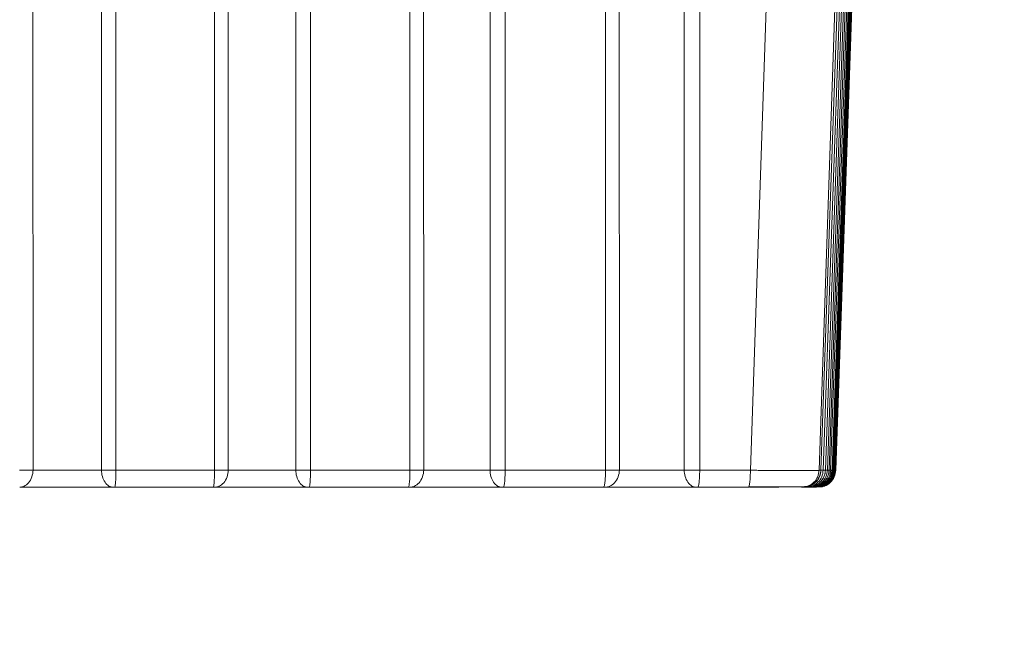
# Model space of a CAD drawing. Header units: millimetres. Extents: x 0 to 594, y 0 to 420.
# Tile 11 of 75: x 138 to 168, y 29 to 47. Entities that reach past the tile are written whole.
import ezdxf

# ---------------------------------------------------------------- set-up
doc = ezdxf.new("R2010")
doc.units = ezdxf.units.MM
doc.styles.add('SLDTEXTSTYLE1', font='TXT', dxfattribs={"width": 0.605})
doc.dimstyles.new('SLDDIMSTYLE0', dxfattribs={"dimtxt": 2.568319, "dimasz": 3.3, "dimexe": 0, "dimexo": 0.0625, "dimgap": 0.64208, "dimtad": 1, "dimdec": 1, "dimlfac": 5, "dimrnd": 1e-09, "dimzin": 12, "dimdsep": 46, "dimtxsty": 'SLDTEXTSTYLE1', "dimsah": 1, "dimcen": 0.09, "dimadec": 0, "dimazin": 3, "dimtfac": 1, "dimtdec": 1, "dimtofl": 0, "dimtmove": 0, "dimatfit": 3, "dimfxl": 0, "dimfrac": 2, "dimtolj": 1, "dimtzin": 12, "dimarcsym": 0})
doc.dimstyles.new('SLDDIMSTYLE1', dxfattribs={"dimtxt": 2.568319, "dimasz": 3.3, "dimexe": 0, "dimexo": 0.0625, "dimgap": 0.64208, "dimtad": 1, "dimdec": 0, "dimlfac": 5, "dimrnd": 1e-09, "dimzin": 12, "dimdsep": 46, "dimtxsty": 'SLDTEXTSTYLE1', "dimsah": 1, "dimcen": 0.09, "dimadec": 0, "dimazin": 3, "dimtfac": 1, "dimtdec": 1, "dimtofl": 0, "dimtmove": 0, "dimatfit": 3, "dimfxl": 0, "dimfrac": 2, "dimtolj": 1, "dimtzin": 12, "dimarcsym": 0})

# ---------------------------------------------------------------- blocks, each defined once
blk = doc.blocks.new('_D_17')
at = {"color": 7, "linetype": 'Continuous', "lineweight": 0}
for p, q in [((166.907, 194.602), (47.47, 194.602)), ((48.47, 194.602), (48.47, 29.21)), ((43.938, 116.071), (43.938, 116.658)), ((43.938, 116.658), (47.882, 116.658)), ((47.882, 116.658), (47.882, 116.071)), ((43.938, 107.741), (43.938, 107.153)), ((47.882, 107.153), (47.882, 107.741)), ((43.938, 107.153), (47.882, 107.153)), ((104.307, 29.21), (47.47, 29.21))]:
    blk.add_line(p, q, dxfattribs=at)
for points in [[(48.47, 194.602), (47.97, 191.302), (48.97, 191.302)], [(48.47, 29.21), (48.97, 32.51), (47.97, 32.51)]]:
    blk.add_solid(points, dxfattribs=at)
at = {"color": 7, "linetype": 'Continuous', "lineweight": 0, "char_height": 2.6458, "attachment_point": 1, "rotation": 90, "style": 'SLDTEXTSTYLE1'}
for s, insert in [('33,5', (44.471, 108.476)), ('850', (39.939, 108.966))]:
    blk.add_mtext(s, dxfattribs=dict(at, insert=insert))
blk = doc.blocks.new('_D_18')
at = {"color": 7, "linetype": 'Continuous', "lineweight": 0}
for p, q in [((270.952, 84.858), (270.952, 18.21)), ((58.606, 81.955), (58.606, 18.21)), ((160.614, 23.742), (160.026, 23.742)), ((160.026, 23.742), (160.026, 19.798)), ((168.944, 23.742), (169.532, 23.742)), ((169.532, 23.742), (169.532, 19.798)), ((160.026, 19.798), (160.614, 19.798)), ((169.532, 19.798), (168.944, 19.798)), ((58.606, 19.21), (270.952, 19.21))]:
    blk.add_line(p, q, dxfattribs=at)
for points in [[(58.606, 19.21), (61.906, 18.71), (61.906, 19.71)], [(270.952, 19.21), (267.652, 19.71), (267.652, 18.71)]]:
    blk.add_solid(points, dxfattribs=at)
at = {"color": 7, "linetype": 'Continuous', "lineweight": 0, "char_height": 2.6458, "attachment_point": 1, "style": 'SLDTEXTSTYLE1'}
for s, insert in [('1062', (160.859, 27.74)), ('41,8', (161.349, 23.208))]:
    blk.add_mtext(s, dxfattribs=dict(at, insert=insert))

msp = doc.modelspace()

# ---------------------------------------------------------------- linework, layer by layer
at = {"color": 7, "linetype": 'Continuous', "lineweight": 15}
for p, q in [((163.767, 63.247), (162.754, 33.531)), ((162.807, 33.531), (163.826, 62.7)), ((161.63, 62.415), (160.64, 33.531)), ((163.879, 62.199), (162.877, 33.531)), ((162.946, 33.531), (163.93, 61.7)), ((163.973, 61.262), (163.004, 33.531)), ((159.087, 61.118), (159.081, 33.531)), ((163.059, 33.531), (164.013, 60.832)), ((158.61, 60.702), (158.606, 33.536)), ((164.046, 60.456), (163.105, 33.531)), ((156.613, 33.539), (156.61, 59.973)), ((163.148, 33.531), (164.075, 60.094)), ((156.187, 33.531), (156.183, 59.749)), ((164.098, 59.781), (163.182, 33.531)), ((163.211, 33.531), (164.117, 59.485)), ((164.13, 59.235), (163.233, 33.531)), ((163.249, 33.531), (164.139, 59.005)), ((164.142, 58.816), (163.259, 33.531)), ((153.106, 58.423), (153.102, 33.531)), ((163.262, 33.531), (164.139, 58.651)), ((152.641, 58.077), (152.638, 33.536)), ((150.176, 33.531), (150.173, 57.274)), ((150.599, 33.538), (150.597, 57.451)), ((147.123, 56.193), (147.121, 33.531)), ((146.669, 55.907), (146.668, 33.536)), ((144.592, 33.538), (144.591, 55.384)), ((144.172, 33.531), (144.17, 55.251)), ((141.141, 54.391), (141.139, 33.531)), ((140.696, 54.158), (140.695, 33.536)), ((138.592, 33.537), (138.591, 53.74)), ((160.64, 33.531), (159.081, 33.531)), ((162.807, 33.531), (162.754, 33.531)), ((162.946, 33.531), (162.878, 33.531)), ((162.94, 33.531), (162.946, 33.531)), ((163.06, 33.531), (163.005, 33.531)), ((163.053, 33.531), (163.059, 33.531)), ((163.148, 33.531), (163.107, 33.531)), ((163.142, 33.531), (163.148, 33.531)), ((163.212, 33.531), (163.183, 33.531)), ((163.205, 33.531), (163.211, 33.531)), ((163.25, 33.531), (163.234, 33.531)), ((163.243, 33.531), (163.249, 33.531)), ((163.256, 33.531), (163.262, 33.531)), ((163.263, 33.531), (163.26, 33.531)), ((160.576, 33.01), (160.587, 33.02)), ((161.511, 33.01), (160.611, 33.01)), ((162.214, 33.01), (162.307, 33.028)), ((162.337, 33.021), (162.37, 33.02)), ((162.338, 33.01), (162.422, 33.026)), ((162.381, 33.027), (162.404, 33.026)), ((162.445, 33.021), (162.507, 33.019)), ((162.464, 33.01), (162.549, 33.026)), ((162.566, 33.01), (162.651, 33.026)), ((162.589, 33.02), (162.621, 33.019)), ((162.689, 33.019), (162.727, 33.026)), ((162.755, 33.017), (162.815, 33.028))]:
    msp.add_line(p, q, dxfattribs=at)
at = {"color": 8, "linetype": 'Continuous', "lineweight": 15}
msp.add_line((162.376, 33.028), (162.415, 33.039), dxfattribs=at)
at = {"color": 7, "linetype": 'Continuous', "lineweight": 15}
for points, knots in [([(138.592, 33.537), (138.584, 33.537), (138.569, 33.537), (138.545, 33.536), (138.52, 33.535), (138.494, 33.534), (138.467, 33.534), (138.439, 33.533), (138.411, 33.533), (138.382, 33.532), (138.352, 33.532), (138.323, 33.532), (138.293, 33.531), (138.263, 33.531), (138.233, 33.531), (138.202, 33.531), (138.182, 33.531), (138.172, 33.531)], [0, 0, 0, 0, 0.070641, 0.140717, 0.210236, 0.279198, 0.347596, 0.415426, 0.482679, 0.549351, 0.615439, 0.680948, 0.745886, 0.810257, 0.874066, 0.937313, 1, 1, 1, 1]), ([(138.182, 33.01), (138.225, 33.01), (138.272, 33.019), (138.367, 33.063), (138.414, 33.099), (138.497, 33.196), (138.532, 33.258), (138.578, 33.394), (138.59, 33.467), (138.592, 33.537)], [0, 0, 0, 0, 0.25, 0.25, 0.5, 0.5, 0.75, 0.75, 1, 1, 1, 1]), ([(140.695, 33.536), (140.551, 33.534), (140.38, 33.533), (140.012, 33.531), (139.814, 33.531), (139.423, 33.531), (139.229, 33.532), (138.966, 33.533), (138.882, 33.534), (138.727, 33.535), (138.656, 33.536), (138.592, 33.537)], [0, 0, 0, 0, 0.25, 0.25, 0.5, 0.5, 0.75, 0.75, 0.875, 0.875, 1, 1, 1, 1]), ([(141.139, 33.531), (141.127, 33.531), (141.104, 33.531), (141.068, 33.531), (141.032, 33.531), (140.996, 33.531), (140.96, 33.531), (140.924, 33.532), (140.889, 33.532), (140.854, 33.532), (140.82, 33.533), (140.787, 33.534), (140.755, 33.534), (140.724, 33.535), (140.704, 33.535), (140.695, 33.536)], [0, 0, 0, 0, 0.073674, 0.147879, 0.222615, 0.297887, 0.373702, 0.450072, 0.527003, 0.604491, 0.682528, 0.761103, 0.840206, 0.919836, 1, 1, 1, 1]), ([(141.059, 33.01), (141.016, 33.01), (140.971, 33.021), (140.882, 33.072), (140.84, 33.112), (140.769, 33.214), (140.741, 33.276), (140.704, 33.406), (140.696, 33.473), (140.695, 33.536)], [0, 0, 0, 0, 0.25, 0.25, 0.5, 0.5, 0.75, 0.75, 1, 1, 1, 1]), ([(141.103, 33.01), (141.107, 33.01), (141.111, 33.019), (141.119, 33.062), (141.124, 33.097), (141.131, 33.193), (141.134, 33.254), (141.138, 33.389), (141.139, 33.461), (141.139, 33.531)], [0, 0, 0, 0, 0.25, 0.25, 0.5, 0.5, 0.75, 0.75, 1, 1, 1, 1]), ([(144.131, 33.01), (144.136, 33.01), (144.141, 33.021), (144.151, 33.071), (144.155, 33.111), (144.163, 33.212), (144.166, 33.273), (144.17, 33.401), (144.171, 33.468), (144.172, 33.531)], [0, 0, 0, 0, 0.25, 0.25, 0.5, 0.5, 0.75, 0.75, 1, 1, 1, 1]), ([(144.592, 33.538), (144.585, 33.537), (144.57, 33.537), (144.546, 33.536), (144.521, 33.535), (144.495, 33.535), (144.468, 33.534), (144.44, 33.534), (144.412, 33.533), (144.383, 33.533), (144.353, 33.532), (144.323, 33.532), (144.293, 33.531), (144.263, 33.531), (144.232, 33.531), (144.202, 33.531), (144.182, 33.531), (144.172, 33.531)], [0, 0, 0, 0, 0.070955, 0.141299, 0.211043, 0.280184, 0.348719, 0.41664, 0.483939, 0.550612, 0.616657, 0.682076, 0.746879, 0.811071, 0.874654, 0.93763, 1, 1, 1, 1]), ([(144.173, 33.01), (144.217, 33.01), (144.265, 33.019), (144.362, 33.063), (144.411, 33.099), (144.495, 33.197), (144.531, 33.259), (144.579, 33.394), (144.591, 33.468), (144.592, 33.538)], [0, 0, 0, 0, 0.25, 0.25, 0.5, 0.5, 0.75, 0.75, 1, 1, 1, 1]), ([(146.668, 33.536), (146.525, 33.534), (146.355, 33.533), (145.988, 33.531), (145.792, 33.531), (145.404, 33.531), (145.213, 33.532), (144.869, 33.534), (144.715, 33.536), (144.592, 33.538)], [0, 0, 0, 0, 0.25, 0.25, 0.5, 0.5, 0.75, 0.75, 1, 1, 1, 1]), ([(147.121, 33.531), (147.11, 33.531), (147.087, 33.531), (147.053, 33.531), (147.019, 33.531), (146.985, 33.531), (146.951, 33.531), (146.917, 33.531), (146.883, 33.532), (146.85, 33.532), (146.818, 33.533), (146.786, 33.533), (146.754, 33.534), (146.724, 33.534), (146.695, 33.535), (146.677, 33.535), (146.668, 33.536)], [0, 0, 0, 0, 0.068399, 0.137255, 0.206569, 0.276344, 0.346584, 0.417297, 0.488493, 0.560172, 0.632327, 0.70495, 0.778032, 0.851567, 0.925553, 1, 1, 1, 1]), ([(147.031, 33.01), (146.989, 33.01), (146.943, 33.021), (146.855, 33.072), (146.812, 33.112), (146.742, 33.214), (146.714, 33.276), (146.677, 33.406), (146.669, 33.473), (146.668, 33.536)], [0, 0, 0, 0, 0.25, 0.25, 0.5, 0.5, 0.75, 0.75, 1, 1, 1, 1]), ([(147.076, 33.01), (147.081, 33.01), (147.086, 33.019), (147.096, 33.062), (147.101, 33.097), (147.11, 33.193), (147.114, 33.254), (147.119, 33.389), (147.121, 33.461), (147.121, 33.531)], [0, 0, 0, 0, 0.25, 0.25, 0.5, 0.5, 0.75, 0.75, 1, 1, 1, 1]), ([(150.127, 33.01), (150.133, 33.01), (150.139, 33.021), (150.151, 33.071), (150.156, 33.111), (150.166, 33.212), (150.17, 33.273), (150.174, 33.401), (150.176, 33.468), (150.176, 33.531)], [0, 0, 0, 0, 0.25, 0.25, 0.5, 0.5, 0.75, 0.75, 1, 1, 1, 1]), ([(150.169, 33.01), (150.214, 33.01), (150.264, 33.019), (150.363, 33.063), (150.413, 33.099), (150.5, 33.197), (150.536, 33.259), (150.585, 33.395), (150.597, 33.468), (150.599, 33.538)], [0, 0, 0, 0, 0.25, 0.25, 0.5, 0.5, 0.75, 0.75, 1, 1, 1, 1]), ([(150.599, 33.538), (150.591, 33.538), (150.577, 33.537), (150.553, 33.536), (150.528, 33.536), (150.502, 33.535), (150.475, 33.534), (150.447, 33.534), (150.418, 33.533), (150.389, 33.533), (150.359, 33.532), (150.329, 33.532), (150.299, 33.532), (150.268, 33.531), (150.237, 33.531), (150.207, 33.531), (150.186, 33.531), (150.176, 33.531)], [0, 0, 0, 0, 0.071331, 0.141999, 0.212012, 0.281371, 0.35007, 0.418101, 0.485456, 0.552131, 0.618122, 0.683434, 0.748075, 0.812051, 0.875363, 0.938012, 1, 1, 1, 1]), ([(152.638, 33.536), (152.497, 33.534), (152.329, 33.533), (151.966, 33.531), (151.771, 33.531), (151.388, 33.531), (151.2, 33.532), (150.864, 33.534), (150.715, 33.536), (150.599, 33.538)], [0, 0, 0, 0, 0.25, 0.25, 0.5, 0.5, 0.75, 0.75, 1, 1, 1, 1]), ([(153.102, 33.531), (153.09, 33.531), (153.067, 33.531), (153.033, 33.531), (152.998, 33.531), (152.963, 33.531), (152.928, 33.531), (152.893, 33.531), (152.859, 33.532), (152.825, 33.532), (152.792, 33.532), (152.759, 33.533), (152.727, 33.534), (152.696, 33.534), (152.666, 33.535), (152.648, 33.535), (152.638, 33.536)], [0, 0, 0, 0, 0.068369, 0.137201, 0.206497, 0.276259, 0.346489, 0.417198, 0.488394, 0.560077, 0.63224, 0.704875, 0.777972, 0.851524, 0.925529, 1, 1, 1, 1]), ([(153.002, 33.01), (152.96, 33.01), (152.914, 33.021), (152.826, 33.072), (152.783, 33.112), (152.713, 33.214), (152.685, 33.276), (152.648, 33.406), (152.639, 33.473), (152.638, 33.536)], [0, 0, 0, 0, 0.25, 0.25, 0.5, 0.5, 0.75, 0.75, 1, 1, 1, 1]), ([(153.049, 33.01), (153.054, 33.01), (153.06, 33.019), (153.072, 33.062), (153.078, 33.097), (153.089, 33.193), (153.094, 33.254), (153.1, 33.389), (153.101, 33.461), (153.102, 33.531)], [0, 0, 0, 0, 0.25, 0.25, 0.5, 0.5, 0.75, 0.75, 1, 1, 1, 1]), ([(156.129, 33.01), (156.136, 33.01), (156.143, 33.021), (156.157, 33.071), (156.164, 33.111), (156.175, 33.212), (156.179, 33.273), (156.185, 33.401), (156.187, 33.468), (156.187, 33.531)], [0, 0, 0, 0, 0.25, 0.25, 0.5, 0.5, 0.75, 0.75, 1, 1, 1, 1]), ([(156.172, 33.01), (156.218, 33.01), (156.269, 33.019), (156.371, 33.063), (156.422, 33.099), (156.511, 33.197), (156.548, 33.259), (156.599, 33.395), (156.611, 33.469), (156.613, 33.539)], [0, 0, 0, 0, 0.25, 0.25, 0.5, 0.5, 0.75, 0.75, 1, 1, 1, 1]), ([(156.613, 33.539), (156.606, 33.538), (156.592, 33.538), (156.57, 33.537), (156.547, 33.536), (156.523, 33.536), (156.498, 33.535), (156.472, 33.534), (156.445, 33.534), (156.418, 33.533), (156.39, 33.533), (156.361, 33.532), (156.333, 33.532), (156.304, 33.532), (156.274, 33.531), (156.245, 33.531), (156.216, 33.531), (156.197, 33.531), (156.187, 33.531)], [0, 0, 0, 0, 0.067318, 0.133996, 0.200042, 0.265457, 0.330238, 0.394379, 0.457871, 0.520709, 0.582889, 0.644412, 0.705283, 0.765509, 0.825093, 0.884036, 0.942338, 1, 1, 1, 1]), ([(158.606, 33.536), (158.537, 33.535), (158.461, 33.534), (158.299, 33.533), (158.213, 33.532), (158.033, 33.531), (157.941, 33.531), (157.752, 33.531), (157.657, 33.531), (157.375, 33.531), (157.191, 33.532), (156.946, 33.534), (156.87, 33.535), (156.73, 33.537), (156.667, 33.538), (156.613, 33.539)], [0, 0, 0, 0, 0.125, 0.125, 0.25, 0.25, 0.375, 0.375, 0.5, 0.5, 0.75, 0.75, 0.875, 0.875, 1, 1, 1, 1]), ([(159.081, 33.531), (159.07, 33.531), (159.046, 33.531), (159.011, 33.531), (158.975, 33.531), (158.939, 33.531), (158.903, 33.531), (158.868, 33.531), (158.832, 33.532), (158.798, 33.532), (158.763, 33.532), (158.73, 33.533), (158.697, 33.534), (158.665, 33.534), (158.635, 33.535), (158.616, 33.535), (158.606, 33.536)], [0, 0, 0, 0, 0.0683, 0.137076, 0.206327, 0.276054, 0.346261, 0.416957, 0.48815, 0.559842, 0.632024, 0.704686, 0.777818, 0.851412, 0.925469, 1, 1, 1, 1]), ([(158.972, 33.01), (158.93, 33.01), (158.884, 33.021), (158.795, 33.072), (158.752, 33.112), (158.681, 33.214), (158.653, 33.276), (158.616, 33.406), (158.607, 33.473), (158.606, 33.536)], [0, 0, 0, 0, 0.25, 0.25, 0.5, 0.5, 0.75, 0.75, 1, 1, 1, 1]), ([(159.02, 33.01), (159.026, 33.01), (159.033, 33.019), (159.047, 33.062), (159.054, 33.097), (159.067, 33.193), (159.072, 33.254), (159.079, 33.389), (159.081, 33.461), (159.081, 33.531)], [0, 0, 0, 0, 0.25, 0.25, 0.5, 0.5, 0.75, 0.75, 1, 1, 1, 1]), ([(162.753, 33.531), (162.753, 33.531), (162.751, 33.53), (162.746, 33.53), (162.74, 33.529), (162.731, 33.529), (162.721, 33.529), (162.708, 33.528), (162.694, 33.528), (162.678, 33.528), (162.661, 33.527), (162.641, 33.527), (162.62, 33.527), (162.598, 33.526), (162.574, 33.526), (162.548, 33.526), (162.52, 33.526), (162.491, 33.526), (162.461, 33.525), (162.429, 33.525), (162.396, 33.525), (162.362, 33.525), (162.326, 33.525), (162.289, 33.525), (162.25, 33.525), (162.211, 33.525), (162.17, 33.525), (162.115, 33.525), (162.042, 33.525), (161.949, 33.525), (161.851, 33.525), (161.748, 33.525), (161.641, 33.526), (161.529, 33.526), (161.412, 33.526), (161.292, 33.527), (161.167, 33.528), (161.04, 33.528), (160.909, 33.529), (160.775, 33.53), (160.685, 33.53), (160.64, 33.531)], [0, 0, 0, 0, 0.020063, 0.040064, 0.060002, 0.079873, 0.099676, 0.11941, 0.139072, 0.158665, 0.178189, 0.197645, 0.217032, 0.236351, 0.255603, 0.274788, 0.293906, 0.312958, 0.331944, 0.350865, 0.369721, 0.388511, 0.407235, 0.425893, 0.444484, 0.463009, 0.481467, 0.499859, 0.536691, 0.573797, 0.611176, 0.648828, 0.68675, 0.72494, 0.763399, 0.802132, 0.841141, 0.88043, 0.920002, 0.959862, 1, 1, 1, 1]), ([(162.267, 33.01), (162.337, 33.01), (162.406, 33.023), (162.534, 33.075), (162.593, 33.113), (162.692, 33.209), (162.733, 33.267), (162.789, 33.393), (162.805, 33.462), (162.807, 33.531)], [0, 0, 0, 0, 0.25, 0.25, 0.5, 0.5, 0.75, 0.75, 1, 1, 1, 1]), ([(162.406, 33.01), (162.475, 33.01), (162.544, 33.023), (162.673, 33.075), (162.732, 33.113), (162.831, 33.209), (162.872, 33.267), (162.928, 33.393), (162.944, 33.462), (162.946, 33.531)], [0, 0, 0, 0, 0.25, 0.25, 0.5, 0.5, 0.75, 0.75, 1, 1, 1, 1]), ([(162.44, 33.04), (162.488, 33.062), (162.586, 33.106), (162.704, 33.227), (162.786, 33.377), (162.799, 33.488), (162.805, 33.542)], [0, 0, 0, 0, 0.238603, 0.492444, 0.750332, 1, 1, 1, 1]), ([(162.52, 33.01), (162.589, 33.01), (162.658, 33.023), (162.786, 33.075), (162.845, 33.113), (162.945, 33.209), (162.985, 33.267), (163.042, 33.393), (163.057, 33.462), (163.06, 33.531)], [0, 0, 0, 0, 0.25, 0.25, 0.5, 0.5, 0.75, 0.75, 1, 1, 1, 1]), ([(162.579, 33.04), (162.627, 33.062), (162.725, 33.106), (162.843, 33.227), (162.925, 33.376), (162.937, 33.487), (162.943, 33.542)], [0, 0, 0, 0, 0.238633, 0.492483, 0.75036, 1, 1, 1, 1]), ([(162.608, 33.01), (162.677, 33.01), (162.746, 33.023), (162.875, 33.075), (162.934, 33.113), (163.033, 33.209), (163.074, 33.267), (163.13, 33.393), (163.146, 33.462), (163.148, 33.531)], [0, 0, 0, 0, 0.25, 0.25, 0.5, 0.5, 0.75, 0.75, 1, 1, 1, 1]), ([(162.693, 33.04), (162.74, 33.062), (162.839, 33.106), (162.956, 33.227), (163.038, 33.376), (163.051, 33.487), (163.057, 33.542)], [0, 0, 0, 0, 0.238662, 0.492522, 0.750389, 1, 1, 1, 1]), ([(162.759, 33.026), (162.798, 33.032), (162.906, 33.046), (163.055, 33.154), (163.181, 33.324), (163.201, 33.462), (163.212, 33.531)], [0, 0, 0, 0, 0.159458, 0.439639, 0.719819, 1, 1, 1, 1]), ([(162.781, 33.04), (162.829, 33.062), (162.927, 33.106), (163.044, 33.227), (163.126, 33.376), (163.139, 33.487), (163.145, 33.542)], [0, 0, 0, 0, 0.23869, 0.492561, 0.750416, 1, 1, 1, 1]), ([(162.797, 33.026), (162.836, 33.032), (162.944, 33.046), (163.093, 33.154), (163.219, 33.324), (163.239, 33.462), (163.25, 33.531)], [0, 0, 0, 0, 0.1594255, 0.439617, 0.7198085, 1, 1, 1, 1]), ([(162.845, 33.04), (162.892, 33.062), (162.991, 33.106), (163.108, 33.227), (163.19, 33.376), (163.202, 33.487), (163.208, 33.542)], [0, 0, 0, 0, 0.238718, 0.492599, 0.750444, 1, 1, 1, 1]), ([(162.883, 33.04), (162.93, 33.062), (163.029, 33.106), (163.146, 33.227), (163.228, 33.376), (163.24, 33.487), (163.246, 33.542)], [0, 0, 0, 0, 0.238746, 0.492637, 0.750472, 1, 1, 1, 1]), ([(162.896, 33.04), (162.943, 33.062), (163.042, 33.106), (163.159, 33.227), (163.24, 33.376), (163.253, 33.487), (163.259, 33.542)], [0, 0, 0, 0, 0.238774, 0.492676, 0.750501, 1, 1, 1, 1]), ([(163.021, 33.113), (163.046, 33.128), (163.131, 33.177), (163.228, 33.326), (163.249, 33.463), (163.26, 33.531)], [0, 0, 0, 0, 0.175755, 0.587877, 1, 1, 1, 1]), ([(141.059, 33.01), (141.044, 33.01), (141.014, 33.01), (140.967, 33.01), (140.919, 33.01), (140.87, 33.01), (140.792, 33.01), (140.681, 33.01), (140.529, 33.01), (140.366, 33.01), (140.125, 33.01), (139.794, 33.01), (139.444, 33.01), (139.157, 33.01), (138.977, 33.01), (138.835, 33.01), (138.731, 33.01), (138.63, 33.01), (138.533, 33.01), (138.439, 33.01), (138.349, 33.01), (138.263, 33.01), (138.209, 33.01), (138.182, 33.01)], [0, 0, 0, 0, 0.018989, 0.037895, 0.056737, 0.075532, 0.094298, 0.145469, 0.196738, 0.252847, 0.30907, 0.431337, 0.563411, 0.633686, 0.705186, 0.74176, 0.778166, 0.814776, 0.851081, 0.887837, 0.924819, 0.962163, 1, 1, 1, 1]), ([(141.103, 33.01), (141.101, 33.01), (141.095, 33.01), (141.087, 33.01), (141.078, 33.01), (141.068, 33.01), (141.062, 33.01), (141.059, 33.01)], [0, 0, 0, 0, 0.166978, 0.332466, 0.499446, 0.74846, 1, 1, 1, 1]), ([(144.131, 33.01), (143.877, 33.01), (143.372, 33.01), (142.617, 33.01), (141.862, 33.01), (141.357, 33.01), (141.103, 33.01)], [0, 0, 0, 0, 0.251941, 0.500079, 0.748228, 1, 1, 1, 1]), ([(144.173, 33.01), (144.171, 33.01), (144.168, 33.01), (144.162, 33.01), (144.153, 33.01), (144.143, 33.01), (144.135, 33.01), (144.131, 33.01)], [0, 0, 0, 0, 0.1675065, 0.3335655, 0.5012463, 0.7492688, 1, 1, 1, 1]), ([(147.031, 33.01), (147.017, 33.01), (146.988, 33.01), (146.944, 33.01), (146.898, 33.01), (146.852, 33.01), (146.777, 33.01), (146.67, 33.01), (146.522, 33.01), (146.363, 33.01), (146.188, 33.01), (146.001, 33.01), (145.799, 33.01), (145.584, 33.01), (145.356, 33.01), (145.125, 33.01), (144.897, 33.01), (144.682, 33.01), (144.518, 33.01), (144.399, 33.01), (144.318, 33.01), (144.243, 33.01), (144.197, 33.01), (144.173, 33.01)], [0, 0, 0, 0, 0.018004, 0.035964, 0.053896, 0.071815, 0.089737, 0.139492, 0.189221, 0.244121, 0.299339, 0.360542, 0.421697, 0.489392, 0.561017, 0.635619, 0.711949, 0.788555, 0.862873, 0.897909, 0.932834, 0.966062, 1, 1, 1, 1]), ([(147.076, 33.01), (147.074, 33.01), (147.068, 33.01), (147.06, 33.01), (147.051, 33.01), (147.041, 33.01), (147.034, 33.01), (147.031, 33.01)], [0, 0, 0, 0, 0.166813, 0.332078, 0.498871, 0.748194, 1, 1, 1, 1]), ([(150.127, 33.01), (149.873, 33.01), (149.365, 33.01), (148.603, 33.01), (147.84, 33.01), (147.331, 33.01), (147.076, 33.01)], [0, 0, 0, 0, 0.249686, 0.499581, 0.749685, 1, 1, 1, 1]), ([(150.169, 33.01), (150.168, 33.01), (150.164, 33.01), (150.158, 33.01), (150.15, 33.01), (150.139, 33.01), (150.131, 33.01), (150.127, 33.01)], [0, 0, 0, 0, 0.16773, 0.333965, 0.501906, 0.749588, 1, 1, 1, 1]), ([(153.002, 33.01), (152.988, 33.01), (152.96, 33.01), (152.916, 33.01), (152.871, 33.01), (152.826, 33.01), (152.751, 33.01), (152.645, 33.01), (152.498, 33.01), (152.339, 33.01), (152.165, 33.01), (151.978, 33.01), (151.698, 33.01), (151.396, 33.01), (151.094, 33.01), (150.867, 33.01), (150.656, 33.01), (150.497, 33.01), (150.383, 33.01), (150.306, 33.01), (150.234, 33.01), (150.191, 33.01), (150.169, 33.01)], [0, 0, 0, 0, 0.017802, 0.035576, 0.053338, 0.071105, 0.088891, 0.138399, 0.187979, 0.243061, 0.298118, 0.357699, 0.421249, 0.562108, 0.638404, 0.714738, 0.791161, 0.865173, 0.899969, 0.934506, 0.966968, 1, 1, 1, 1]), ([(153.049, 33.01), (153.046, 33.01), (153.04, 33.01), (153.032, 33.01), (153.022, 33.01), (153.012, 33.01), (153.005, 33.01), (153.002, 33.01)], [0, 0, 0, 0, 0.166612, 0.331601, 0.498165, 0.747868, 1, 1, 1, 1]), ([(156.129, 33.01), (155.874, 33.01), (155.365, 33.01), (154.598, 33.01), (153.827, 33.01), (153.309, 33.01), (153.049, 33.01)], [0, 0, 0, 0, 0.2489478, 0.4955526, 0.7467384, 1, 1, 1, 1]), ([(156.172, 33.01), (156.17, 33.01), (156.167, 33.01), (156.16, 33.01), (156.152, 33.01), (156.142, 33.01), (156.134, 33.01), (156.129, 33.01)], [0, 0, 0, 0, 0.167997, 0.33444, 0.502698, 0.749971, 1, 1, 1, 1]), ([(158.972, 33.01), (158.958, 33.01), (158.928, 33.01), (158.883, 33.01), (158.837, 33.01), (158.789, 33.01), (158.74, 33.01), (158.679, 33.01), (158.605, 33.01), (158.483, 33.01), (158.315, 33.01), (158.096, 33.01), (157.864, 33.01), (157.628, 33.01), (157.398, 33.01), (157.18, 33.01), (156.977, 33.01), (156.793, 33.01), (156.631, 33.01), (156.487, 33.01), (156.378, 33.01), (156.293, 33.01), (156.23, 33.01), (156.191, 33.01), (156.172, 33.01)], [0, 0, 0, 0, 0.018575, 0.037109, 0.055622, 0.074133, 0.09266, 0.111224, 0.142277, 0.173436, 0.240682, 0.312306, 0.386513, 0.461008, 0.533883, 0.604238, 0.671725, 0.736098, 0.797008, 0.852082, 0.907233, 0.938149, 0.969044, 1, 1, 1, 1]), ([(159.02, 33.01), (159.017, 33.01), (159.011, 33.01), (159.003, 33.01), (158.993, 33.01), (158.982, 33.01), (158.976, 33.01), (158.972, 33.01)], [0, 0, 0, 0, 0.166376, 0.331037, 0.497329, 0.747486, 1, 1, 1, 1]), ([(160.576, 33.01), (160.317, 33.01), (159.799, 33.01), (159.28, 33.01), (159.02, 33.01)], [0, 0, 0, 0, 0.49892, 1, 1, 1, 1]), ([(160.587, 33.018), (160.815, 33.018), (161.27, 33.018), (161.827, 33.018), (162.218, 33.018), (162.278, 33.018), (162.308, 33.018)], [0, 0, 0, 0, 0.250024, 0.49999, 0.749945, 1, 1, 1, 1]), ([(161.505, 33.018), (161.563, 33.018), (161.623, 33.018), (161.675, 33.018), (161.677, 33.018)], [0, 0, 0, 0, 0.966824, 1, 1, 1, 1]), ([(161.511, 33.026), (161.515, 33.026), (161.554, 33.024), (161.632, 33.023), (161.702, 33.022)], [0, 0, 0, 0, 0.103177, 1, 1, 1, 1]), ([(161.545, 33.025), (161.546, 33.025), (161.551, 33.026), (161.554, 33.027), (161.556, 33.028)], [0, 0, 0, 0, 0.435491, 1, 1, 1, 1]), ([(162.267, 33.01), (162.259, 33.01), (162.241, 33.01), (162.223, 33.01), (162.214, 33.01)], [0, 0, 0, 0, 0.49996, 1, 1, 1, 1]), ([(162.304, 33.017), (162.312, 33.017), (162.329, 33.017), (162.34, 33.017), (162.346, 33.017)], [0, 0, 0, 0, 0.496108, 1, 1, 1, 1]), ([(162.406, 33.01), (162.395, 33.01), (162.373, 33.01), (162.35, 33.01), (162.338, 33.01)], [0, 0, 0, 0, 0.499991, 1, 1, 1, 1]), ([(162.354, 33.017), (162.369, 33.019), (162.401, 33.025), (162.442, 33.039), (162.48, 33.057), (162.498, 33.073), (162.508, 33.081)], [0, 0, 0, 0, 0.224767, 0.465881, 0.724179, 1, 1, 1, 1]), ([(162.369, 33.017), (162.377, 33.017), (162.393, 33.017), (162.41, 33.017), (162.422, 33.017), (162.424, 33.017), (162.424, 33.017)], [0, 0, 0, 0, 0.2499337, 0.5000375, 0.7500117, 1, 1, 1, 1]), ([(162.443, 33.017), (162.451, 33.017), (162.468, 33.017), (162.479, 33.017), (162.485, 33.017)], [0, 0, 0, 0, 0.496166, 1, 1, 1, 1]), ([(162.52, 33.01), (162.511, 33.01), (162.493, 33.01), (162.474, 33.01), (162.464, 33.01)], [0, 0, 0, 0, 0.500064, 1, 1, 1, 1]), ([(162.493, 33.017), (162.508, 33.019), (162.539, 33.025), (162.581, 33.039), (162.619, 33.058), (162.638, 33.073), (162.647, 33.081)], [0, 0, 0, 0, 0.224955, 0.466143, 0.724382, 1, 1, 1, 1]), ([(162.497, 33.017), (162.505, 33.017), (162.521, 33.017), (162.537, 33.017), (162.549, 33.017), (162.55, 33.017), (162.551, 33.017)], [0, 0, 0, 0, 0.249935, 0.500034, 0.750007, 1, 1, 1, 1]), ([(162.557, 33.017), (162.565, 33.017), (162.581, 33.017), (162.592, 33.017), (162.598, 33.017)], [0, 0, 0, 0, 0.496226, 1, 1, 1, 1]), ([(162.608, 33.01), (162.601, 33.01), (162.588, 33.01), (162.573, 33.01), (162.566, 33.01)], [0, 0, 0, 0, 0.50005, 1, 1, 1, 1]), ([(162.6, 33.017), (162.607, 33.017), (162.623, 33.017), (162.639, 33.017), (162.65, 33.017), (162.652, 33.017), (162.653, 33.017)], [0, 0, 0, 0, 0.249935, 0.500031, 0.750003, 1, 1, 1, 1]), ([(162.606, 33.017), (162.622, 33.019), (162.653, 33.025), (162.695, 33.04), (162.733, 33.058), (162.752, 33.073), (162.761, 33.081)], [0, 0, 0, 0, 0.22512, 0.466373, 0.724562, 1, 1, 1, 1]), ([(162.671, 33.01), (162.667, 33.01), (162.658, 33.01), (162.647, 33.01), (162.642, 33.01)], [0, 0, 0, 0, 0.499983, 1, 1, 1, 1]), ([(162.645, 33.017), (162.654, 33.017), (162.67, 33.017), (162.681, 33.017), (162.686, 33.017)], [0, 0, 0, 0, 0.496289, 1, 1, 1, 1]), ([(162.677, 33.017), (162.685, 33.017), (162.7, 33.017), (162.716, 33.017), (162.727, 33.017), (162.728, 33.017), (162.729, 33.017)], [0, 0, 0, 0, 0.249939, 0.500032, 0.750002, 1, 1, 1, 1]), ([(162.695, 33.017), (162.71, 33.019), (162.742, 33.025), (162.784, 33.04), (162.822, 33.058), (162.84, 33.074), (162.85, 33.082)], [0, 0, 0, 0, 0.225251, 0.466557, 0.724706, 1, 1, 1, 1]), ([(162.709, 33.017), (162.717, 33.017), (162.733, 33.017), (162.744, 33.017), (162.749, 33.017)], [0, 0, 0, 0, 0.496354, 1, 1, 1, 1]), ([(162.729, 33.017), (162.737, 33.017), (162.752, 33.017), (162.767, 33.017), (162.778, 33.017), (162.779, 33.017), (162.78, 33.017)], [0, 0, 0, 0, 0.249955, 0.50005, 0.750014, 1, 1, 1, 1]), ([(162.747, 33.017), (162.755, 33.017), (162.771, 33.017), (162.782, 33.017), (162.787, 33.017)], [0, 0, 0, 0, 0.496421, 1, 1, 1, 1]), ([(162.758, 33.017), (162.773, 33.019), (162.805, 33.026), (162.847, 33.04), (162.885, 33.058), (162.904, 33.074), (162.914, 33.082)], [0, 0, 0, 0, 0.225354, 0.466702, 0.724821, 1, 1, 1, 1]), ([(162.796, 33.017), (162.811, 33.02), (162.843, 33.026), (162.885, 33.04), (162.924, 33.059), (162.942, 33.074), (162.952, 33.083)], [0, 0, 0, 0, 0.225432, 0.466812, 0.724909, 1, 1, 1, 1]), ([(162.809, 33.017), (162.824, 33.02), (162.856, 33.026), (162.899, 33.04), (162.937, 33.059), (162.956, 33.075), (162.965, 33.083)], [0, 0, 0, 0, 0.225483, 0.466887, 0.72497, 1, 1, 1, 1])]:
    msp.add_open_spline(points, degree=3, knots=knots, dxfattribs=at)
for points in [[(144.172, 33.531), (143.161, 33.531), (142.15, 33.531), (141.139, 33.531)], [(150.176, 33.531), (149.158, 33.531), (148.14, 33.531), (147.121, 33.531)], [(156.187, 33.531), (155.159, 33.531), (154.13, 33.531), (153.102, 33.531)]]:
    msp.add_open_spline(points, degree=3, dxfattribs=at)
at = {"color": 8, "linetype": 'Continuous', "lineweight": 15}
for points, knots in [([(160.587, 33.02), (160.588, 33.021), (160.594, 33.026), (160.604, 33.06), (160.615, 33.118), (160.627, 33.214), (160.637, 33.352), (160.639, 33.474), (160.64, 33.531)], [0, 0, 0, 0, 0.040491, 0.202233, 0.355846, 0.501326, 0.766779, 1, 1, 1, 1]), ([(162.307, 33.028), (162.344, 33.033), (162.45, 33.047), (162.597, 33.154), (162.724, 33.324), (162.744, 33.462), (162.754, 33.531)], [0, 0, 0, 0, 0.1532679, 0.435512, 0.717756, 1, 1, 1, 1]), ([(162.422, 33.026), (162.462, 33.031), (162.571, 33.046), (162.721, 33.153), (162.848, 33.324), (162.868, 33.462), (162.878, 33.531)], [0, 0, 0, 0, 0.162362, 0.441575, 0.720787, 1, 1, 1, 1]), ([(162.549, 33.026), (162.589, 33.031), (162.698, 33.046), (162.848, 33.153), (162.975, 33.324), (162.995, 33.462), (163.005, 33.531)], [0, 0, 0, 0, 0.162376, 0.441584, 0.720792, 1, 1, 1, 1]), ([(162.651, 33.026), (162.691, 33.031), (162.799, 33.046), (162.949, 33.153), (163.076, 33.324), (163.096, 33.462), (163.107, 33.531)], [0, 0, 0, 0, 0.162389, 0.441593, 0.720796, 1, 1, 1, 1]), ([(162.727, 33.026), (162.767, 33.031), (162.876, 33.046), (163.026, 33.153), (163.152, 33.324), (163.173, 33.462), (163.183, 33.531)], [0, 0, 0, 0, 0.162404, 0.441603, 0.720801, 1, 1, 1, 1]), ([(162.877, 33.531), (162.873, 33.531), (162.866, 33.531), (162.837, 33.532), (162.809, 33.533), (162.803, 33.533)], [0, 0, 0, 0, 0.4391397, 0.8928284, 1, 1, 1, 1]), ([(162.839, 33.038), (162.858, 33.041), (162.945, 33.054), (163.076, 33.155), (163.203, 33.323), (163.224, 33.462), (163.234, 33.531)], [0, 0, 0, 0, 0.0856878, 0.3904586, 0.6952293, 1, 1, 1, 1]), ([(162.905, 33.045), (162.912, 33.046), (162.986, 33.059), (163.105, 33.156), (163.232, 33.323), (163.253, 33.462), (163.263, 33.531)], [0, 0, 0, 0, 0.03158, 0.354387, 0.677193, 1, 1, 1, 1]), ([(163.004, 33.531), (163, 33.531), (162.993, 33.531), (162.968, 33.532), (162.944, 33.533), (162.942, 33.533)], [0, 0, 0, 0, 0.46964, 0.95478, 1, 1, 1, 1]), ([(163.105, 33.531), (163.103, 33.531), (163.098, 33.531), (163.069, 33.532), (163.055, 33.532)], [0, 0, 0, 0, 0.5176694, 1, 1, 1, 1]), ([(163.259, 33.531), (163.257, 33.531), (163.255, 33.531), (163.235, 33.532), (163.228, 33.532)], [0, 0, 0, 0, 0.659606, 1, 1, 1, 1])]:
    msp.add_open_spline(points, degree=3, knots=knots, dxfattribs=at)

# ---------------------------------------------------------------- dimensions: what is measured, and where the dimension line sits
at = {"color": 7, "linetype": 'Continuous', "lineweight": 0}
for base, p1, p2, angle, dimstyle, picture, middle in [((48.47, 29.21), (166.907, 194.602), (104.307, 29.21), 90, 'SLDDIMSTYLE0', '_D_17', (48.47, 111.906)), ((270.952, 19.21), (58.606, 81.955), (270.952, 84.858), 0, 'SLDDIMSTYLE1', '_D_18', (164.779, 19.21))]:
    dim = msp.add_linear_dim(base=base, p1=p1, p2=p2, angle=angle, dimstyle=dimstyle, dxfattribs=at)
    dim.commit()
    dim.dimension.update_dxf_attribs({"geometry": picture, "text_midpoint": middle, "dimtype": 160})

doc.saveas('drawing.dxf')
